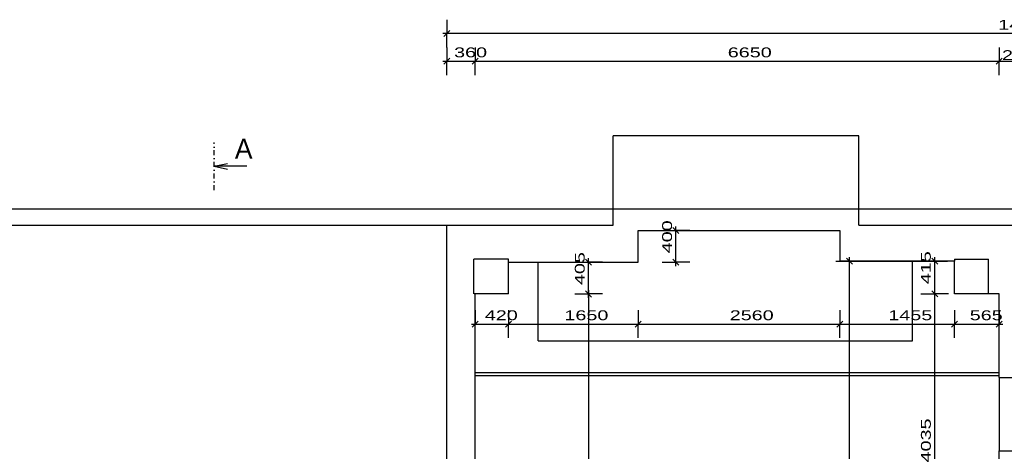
# Model space of a CAD drawing. Extents: x -196363 to 398972, y -489949 to -260582.
# Tile 110 of 256: x 121534 to 134036, y -373113 to -367639. Entities that reach past the tile are written whole.
import ezdxf

# ---------------------------------------------------------------- set-up
doc = ezdxf.new("R2010")
doc.units = 0
doc.header["$MEASUREMENT"] = 0
doc.linetypes.add('DOTDASH', pattern=[1, 0.3, -0.2, 0, -0.2, 0.3])
for name, color, linetype in [('bourani', 15, 'Continuous'), ('koty', 1, 'Continuous'), ('noszdiv', 1, 'Continuous')]:
    doc.layers.add(name, color=color, linetype=linetype)
doc.styles.add('SPIRITTXTSTYLE1', font='ROMAN')
doc.linetypes.add('CERCH2', pattern='A,0,-1,[17,dur+dsp vaclavov.shx,S=0.003401,R=0,X=-1,Y=0],0', length=1)
doc.dimstyles.new('SPIRITSTYLE26', dxfattribs={"dimtxt": 125, "dimasz": 12.7, "dimexe": 175, "dimexo": -175, "dimgap": 50, "dimtad": 1, "dimdec": 3, "dimzin": 0, "dimdsep": 46, "dimlunit": 7, "dimtxsty": 'SPIRITTXTSTYLE1', "dimblk1": '_TICKMARKS26', "dimblk2": '_TICKMARKS26', "dimsah": 1, "dimcen": 0.09, "dimdle": 50, "dimclrd": 1, "dimclre": 1, "dimclrt": 1, "dimadec": 0, "dimazin": 0, "dimtfac": 1, "dimtdec": 4, "dimtofl": 0, "dimtmove": 1, "dimatfit": 0, "dimfxl": 0, "dimtolj": 1, "dimtzin": 0, "dimarcsym": 0})
doc.dimstyles.new('SPIRITSTYLE313', dxfattribs={"dimtxt": 125, "dimasz": 12.7, "dimexe": 175, "dimexo": 76.420311, "dimgap": 50, "dimtad": 1, "dimdec": 3, "dimzin": 0, "dimdsep": 46, "dimlunit": 7, "dimtxsty": 'SPIRITTXTSTYLE1', "dimblk1": '_TICKMARKS313', "dimblk2": '_TICKMARKS313', "dimsah": 1, "dimcen": 0.09, "dimdle": 50, "dimclrd": 1, "dimclre": 1, "dimclrt": 1, "dimadec": 0, "dimazin": 0, "dimtfac": 1, "dimtdec": 4, "dimtofl": 0, "dimtmove": 1, "dimatfit": 0, "dimfxl": 0, "dimtolj": 1, "dimtzin": 0, "dimarcsym": 0})
doc.dimstyles.new('SPIRITSTYLE314', dxfattribs={"dimtxt": 125, "dimasz": 12.7, "dimexe": 175, "dimexo": 843.778137, "dimgap": 50, "dimtad": 1, "dimdec": 3, "dimzin": 0, "dimdsep": 46, "dimlunit": 7, "dimtxsty": 'SPIRITTXTSTYLE1', "dimblk1": '_TICKMARKS314', "dimblk2": '_TICKMARKS314', "dimsah": 1, "dimcen": 0.09, "dimdle": 50, "dimclrd": 1, "dimclre": 1, "dimclrt": 1, "dimadec": 0, "dimazin": 0, "dimtfac": 1, "dimtdec": 4, "dimtofl": 0, "dimtmove": 1, "dimatfit": 0, "dimfxl": 0, "dimtolj": 1, "dimtzin": 0, "dimarcsym": 0})
doc.dimstyles.new('SPIRITSTYLE316', dxfattribs={"dimtxt": 125, "dimasz": 12.7, "dimexe": 175, "dimexo": 302.787903, "dimgap": 50, "dimtad": 1, "dimdec": 3, "dimzin": 0, "dimdsep": 46, "dimlunit": 7, "dimtxsty": 'SPIRITTXTSTYLE1', "dimblk1": '_TICKMARKS316', "dimblk2": '_TICKMARKS316', "dimsah": 1, "dimcen": 0.09, "dimdle": 50, "dimclrd": 1, "dimclre": 1, "dimclrt": 1, "dimadec": 0, "dimazin": 0, "dimtfac": 1, "dimtdec": 4, "dimtofl": 0, "dimtmove": 1, "dimatfit": 0, "dimfxl": 0, "dimtolj": 1, "dimtzin": 0, "dimarcsym": 0})
doc.dimstyles.new('SPIRITSTYLE45', dxfattribs={"dimtxt": 125, "dimasz": 12.7, "dimexe": 175, "dimexo": 641.421509, "dimgap": 50, "dimtad": 1, "dimdec": 3, "dimzin": 0, "dimdsep": 46, "dimlunit": 7, "dimtxsty": 'SPIRITTXTSTYLE1', "dimblk1": '_TICKMARKS45', "dimblk2": '_TICKMARKS45', "dimsah": 1, "dimcen": 0.09, "dimdle": 50, "dimclrd": 1, "dimclre": 1, "dimclrt": 1, "dimadec": 0, "dimazin": 0, "dimtfac": 1, "dimtdec": 4, "dimtofl": 0, "dimtmove": 1, "dimatfit": 0, "dimfxl": 0, "dimtolj": 1, "dimtzin": 0, "dimarcsym": 0})
doc.dimstyles.new('SPIRITSTYLE50', dxfattribs={"dimtxt": 125, "dimasz": 12.7, "dimexe": 175, "dimexo": 207.016998, "dimgap": 50, "dimtad": 1, "dimdec": 3, "dimzin": 0, "dimdsep": 46, "dimlunit": 7, "dimtxsty": 'SPIRITTXTSTYLE1', "dimblk1": '_TICKMARKS50', "dimblk2": '_TICKMARKS50', "dimsah": 1, "dimcen": 0.09, "dimdle": 50, "dimclrd": 1, "dimclre": 1, "dimclrt": 1, "dimadec": 0, "dimazin": 0, "dimtfac": 1, "dimtdec": 4, "dimtofl": 0, "dimtmove": 1, "dimatfit": 0, "dimfxl": 0, "dimtolj": 1, "dimtzin": 0, "dimarcsym": 0})
doc.dimstyles.new('SPIRITSTYLE51', dxfattribs={"dimtxt": 125, "dimasz": 12.7, "dimexe": 175, "dimexo": 1012.02832, "dimgap": 50, "dimtad": 1, "dimdec": 3, "dimzin": 0, "dimdsep": 46, "dimlunit": 7, "dimtxsty": 'SPIRITTXTSTYLE1', "dimblk1": '_TICKMARKS51', "dimblk2": '_TICKMARKS51', "dimsah": 1, "dimcen": 0.09, "dimdle": 50, "dimclrd": 1, "dimclre": 1, "dimclrt": 1, "dimadec": 0, "dimazin": 0, "dimtfac": 1, "dimtdec": 4, "dimtofl": 0, "dimtmove": 1, "dimatfit": 0, "dimfxl": 0, "dimtolj": 1, "dimtzin": 0, "dimarcsym": 0})
doc.dimstyles.new('SPIRITSTYLE52', dxfattribs={"dimtxt": 125, "dimasz": 12.7, "dimexe": 175, "dimexo": 2251.444092, "dimgap": 50, "dimtad": 1, "dimdec": 3, "dimzin": 0, "dimdsep": 46, "dimlunit": 7, "dimtxsty": 'SPIRITTXTSTYLE1', "dimblk1": '_TICKMARKS52', "dimblk2": '_TICKMARKS52', "dimsah": 1, "dimcen": 0.09, "dimdle": 50, "dimclrd": 1, "dimclre": 1, "dimclrt": 1, "dimadec": 0, "dimazin": 0, "dimtfac": 1, "dimtdec": 4, "dimtofl": 0, "dimtmove": 1, "dimatfit": 0, "dimfxl": 0, "dimtolj": 1, "dimtzin": 0, "dimarcsym": 0})
doc.dimstyles.new('SPIRITSTYLE53', dxfattribs={"dimtxt": 125, "dimasz": 12.7, "dimexe": 175, "dimexo": 1901.449951, "dimgap": 50, "dimtad": 1, "dimdec": 3, "dimzin": 0, "dimdsep": 46, "dimlunit": 7, "dimtxsty": 'SPIRITTXTSTYLE1', "dimblk1": '_TICKMARKS53', "dimblk2": '_TICKMARKS53', "dimsah": 1, "dimcen": 0.09, "dimdle": 50, "dimclrd": 1, "dimclre": 1, "dimclrt": 1, "dimadec": 0, "dimazin": 0, "dimtfac": 1, "dimtdec": 4, "dimtofl": 0, "dimtmove": 1, "dimatfit": 0, "dimfxl": 0, "dimtolj": 1, "dimtzin": 0, "dimarcsym": 0})
doc.dimstyles.new('SPIRITSTYLE54', dxfattribs={"dimtxt": 125, "dimasz": 12.7, "dimexe": 175, "dimexo": 3776.436279, "dimgap": 50, "dimtad": 1, "dimdec": 3, "dimzin": 0, "dimdsep": 46, "dimlunit": 7, "dimtxsty": 'SPIRITTXTSTYLE1', "dimblk1": '_TICKMARKS54', "dimblk2": '_TICKMARKS54', "dimsah": 1, "dimcen": 0.09, "dimdle": 50, "dimclrd": 1, "dimclre": 1, "dimclrt": 1, "dimadec": 0, "dimazin": 0, "dimtfac": 1, "dimtdec": 4, "dimtofl": 0, "dimtmove": 1, "dimatfit": 0, "dimfxl": 0, "dimtolj": 1, "dimtzin": 0, "dimarcsym": 0})

# ---------------------------------------------------------------- blocks, each defined once
blk = doc.blocks.new('_TICKMARKS26')
at = {"color": 1, "linetype": 'Continuous'}
blk.add_line((-3, -3), (3, 3), dxfattribs=at)
blk = doc.blocks.new('*D635')
at = {"color": 1, "linetype": 'Continuous', "ltscale": 300}
for p, q in [((132072.3125, -376702.875, 1723.80005), (132072.3125, -370652.875, 1723.80005)), ((131897.3125, -370702.875, 1723.80005), (132072.3125, -370702.875, 1723.80005)), ((132247.3125, -370702.875, 1723.80005), (132072.3125, -370702.875, 1723.80005)), ((131897.3125, -376652.875, 1723.80005), (132072.3125, -376652.875, 1723.80005)), ((132247.3125, -376652.875, 1723.80005), (132072.3125, -376652.875, 1723.80005))]:
    blk.add_line(p, q, dxfattribs=at)
at = {"color": 1, "linetype": 'Continuous', "ltscale": 300, "xscale": 12.69999980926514, "yscale": 12.69999980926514, "zscale": 12.69999980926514}
for p, rotation in [((132072.3125, -370702.875, 1723.80005), 90.00000250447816), ((132072.3125, -376652.875, 1723.80005), 270.0000006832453)]:
    blk.add_blockref('_TICKMARKS26', p, dxfattribs=dict(at, rotation=rotation))
at = {"color": 1, "linetype": 'Continuous', "ltscale": 300, "style": 'SPIRITTXTSTYLE1', "width": 1.5}
blk.add_text('5950', height=125, rotation=90.000002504, dxfattribs=at).set_placement((132022.3125, -373796.90625, 1723.80005))
blk = doc.blocks.new('_TICKMARKS45')
at = {"color": 1, "linetype": 'Continuous'}
blk.add_line((-3, -3), (3, 3), dxfattribs=at)
blk = doc.blocks.new('*D637')
at = {"color": 1, "linetype": 'Continuous', "ltscale": 300}
for p, q in [((132977.75, -371117.875, 1723.80005), (133152.75, -371117.875, 1723.80005)), ((133152.75, -375202.90625, 1723.80005), (133152.75, -371067.875, 1723.80005)), ((133327.75, -371117.875, 1723.80005), (133152.75, -371117.875, 1723.80005)), ((132977.75, -375152.90625, 1723.80005), (133152.75, -375152.90625, 1723.80005)), ((133327.75, -375152.90625, 1723.80005), (133152.75, -375152.90625, 1723.80005))]:
    blk.add_line(p, q, dxfattribs=at)
at = {"color": 1, "linetype": 'Continuous', "ltscale": 300, "xscale": 12.69999980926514, "yscale": 12.69999980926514, "zscale": 12.69999980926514}
for p, rotation in [((133152.75, -371117.875, 1723.80005), 90.00000250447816), ((133152.75, -375152.90625, 1723.80005), 270.0000006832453)]:
    blk.add_blockref('_TICKMARKS45', p, dxfattribs=dict(at, rotation=rotation))
at = {"color": 1, "linetype": 'Continuous', "ltscale": 300, "style": 'SPIRITTXTSTYLE1', "width": 1.5}
blk.add_text('4035', height=125, rotation=90.000002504, dxfattribs=at).set_placement((133102.75, -373254.40625, 1723.80005))
blk = doc.blocks.new('_TICKMARKS313')
at = {"color": 1, "linetype": 'Continuous'}
blk.add_line((-3, -3), (3, 3), dxfattribs=at)
blk = doc.blocks.new('*D638')
at = {"color": 1, "linetype": 'Continuous', "ltscale": 300}
for p, q in [((133152.75, -371167.90625, 1723.80005), (133152.75, -370652.875, 1723.80005)), ((132977.75, -370702.875, 1723.80005), (133152.75, -370702.875, 1723.80005)), ((133327.75, -370702.875, 1723.80005), (133152.75, -370702.875, 1723.80005)), ((132977.75, -371117.875, 1723.80005), (133152.75, -371117.875, 1723.80005)), ((133327.75, -371117.875, 1723.80005), (133152.75, -371117.875, 1723.80005))]:
    blk.add_line(p, q, dxfattribs=at)
at = {"color": 1, "linetype": 'Continuous', "ltscale": 300, "xscale": 12.69999980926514, "yscale": 12.69999980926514, "zscale": 12.69999980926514}
for p, rotation in [((133152.75, -370702.875, 1723.80005), 90.00000250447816), ((133152.75, -371117.875, 1723.80005), 270.0000006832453)]:
    blk.add_blockref('_TICKMARKS313', p, dxfattribs=dict(at, rotation=rotation))
at = {"color": 1, "linetype": 'Continuous', "ltscale": 300, "style": 'SPIRITTXTSTYLE1', "width": 1.5}
blk.add_text('415', height=125, rotation=90.000002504, dxfattribs=at).set_placement((133102.75, -370993.75, 1723.80005))
blk = doc.blocks.new('_TICKMARKS314')
at = {"color": 1, "linetype": 'Continuous'}
blk.add_line((-3, -3), (3, 3), dxfattribs=at)
blk = doc.blocks.new('*D639')
at = {"color": 1, "linetype": 'Continuous', "ltscale": 300}
for p, q in [((128758, -371168, 1724), (128758, -370663, 1724)), ((128583, -370713, 1724), (128758, -370713, 1724)), ((128933, -370713, 1724), (128758, -370713, 1724)), ((128583, -371118, 1724), (128758, -371118, 1724)), ((128933, -371118, 1724), (128758, -371118, 1724))]:
    blk.add_line(p, q, dxfattribs=at)
at = {"color": 1, "linetype": 'Continuous', "ltscale": 300, "xscale": 12.69999980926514, "yscale": 12.69999980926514, "zscale": 12.69999980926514}
for p, rotation in [((128758, -370713, 1724), 90.00000250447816), ((128758, -371118, 1724), 270.0000006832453)]:
    blk.add_blockref('_TICKMARKS314', p, dxfattribs=dict(at, rotation=rotation))
at = {"color": 1, "linetype": 'Continuous', "ltscale": 300, "style": 'SPIRITTXTSTYLE1', "width": 1.5}
blk.add_text('405', height=125, rotation=90, dxfattribs=at).set_placement((128708, -371005, 1724))
blk = doc.blocks.new('*D640')
at = {"color": 1, "linetype": 'Continuous', "ltscale": 300}
for p, q in [((128583, -371118, 1724), (128758, -371118, 1724)), ((128758, -371068, 1724), (128758, -376703, 1724)), ((128933, -371118, 1724), (128758, -371118, 1724)), ((128583, -376653, 1724), (128758, -376653, 1724)), ((128933, -376653, 1724), (128758, -376653, 1724))]:
    blk.add_line(p, q, dxfattribs=at)
at = {"color": 1, "linetype": 'Continuous', "ltscale": 300, "xscale": 12.69999980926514, "yscale": 12.69999980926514, "zscale": 12.69999980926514}
for p, rotation in [((128758, -371118, 1724), 90.00000250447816), ((128758, -376653, 1724), -90.00000250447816)]:
    blk.add_blockref('_TICKMARKS314', p, dxfattribs=dict(at, rotation=rotation))
at = {"color": 1, "linetype": 'Continuous', "ltscale": 300, "style": 'SPIRITTXTSTYLE1', "width": 1.5}
blk.add_text('5535', height=125, rotation=450, dxfattribs=at).set_placement((128708, -374004, 1724))
blk = doc.blocks.new('_TICKMARKS316')
at = {"color": 1, "linetype": 'Continuous'}
blk.add_line((-3, -3), (3, 3), dxfattribs=at)
blk = doc.blocks.new('*D642')
at = {"color": 1, "linetype": 'Continuous', "ltscale": 300}
for p, q in [((129867, -370763, 1724), (129867, -370263, 1724)), ((129692, -370313, 1724), (129867, -370313, 1724)), ((130042, -370313, 1724), (129867, -370313, 1724)), ((129692, -370713, 1724), (129867, -370713, 1724)), ((130042, -370713, 1724), (129867, -370713, 1724))]:
    blk.add_line(p, q, dxfattribs=at)
at = {"color": 1, "linetype": 'Continuous', "ltscale": 300, "xscale": 12.69999980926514, "yscale": 12.69999980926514, "zscale": 12.69999980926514}
for p, rotation in [((129867, -370313, 1724), 90.00000250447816), ((129867, -370713, 1724), 270.0000006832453)]:
    blk.add_blockref('_TICKMARKS316', p, dxfattribs=dict(at, rotation=rotation))
at = {"color": 1, "linetype": 'Continuous', "ltscale": 300, "style": 'SPIRITTXTSTYLE1', "width": 1.5}
blk.add_text('400', height=125, rotation=90, dxfattribs=at).set_placement((129817, -370602, 1724))
blk = doc.blocks.new('_TICKMARKS50')
at = {"color": 1, "linetype": 'Continuous'}
blk.add_line((-3, -3), (3, 3), dxfattribs=at)
blk = doc.blocks.new('*D643')
at = {"color": 1, "linetype": 'Continuous', "ltscale": 300}
for p, q in [((127319, -371325, 1724), (127319, -371500, 1724)), ((127739, -371325, 1724), (127739, -371500, 1724)), ((127269, -371500, 1724), (127789, -371500, 1724)), ((127319, -371675, 1724), (127319, -371500, 1724)), ((127739, -371675, 1724), (127739, -371500, 1724))]:
    blk.add_line(p, q, dxfattribs=at)
at = {"color": 1, "linetype": 'Continuous', "ltscale": 300, "xscale": 12.69999980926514, "yscale": 12.69999980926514, "zscale": 12.69999980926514, "rotation": 180.0000050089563}
blk.add_blockref('_TICKMARKS50', (127319, -371500, 1724), dxfattribs=at)
at = {"color": 1, "linetype": 'Continuous', "ltscale": 300, "xscale": 12.69999980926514, "yscale": 12.69999980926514, "zscale": 12.69999980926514}
blk.add_blockref('_TICKMARKS50', (127739, -371500, 1724), dxfattribs=at)
at = {"color": 1, "linetype": 'Continuous', "ltscale": 300, "style": 'SPIRITTXTSTYLE1', "width": 1.5}
blk.add_text('420', height=125, dxfattribs=at).set_placement((127440, -371450, 1724))
blk = doc.blocks.new('*D644')
at = {"color": 1, "linetype": 'Continuous', "ltscale": 300}
for p, q in [((127739, -371325, 1724), (127739, -371500, 1724)), ((129389, -371325, 1724), (129389, -371500, 1724)), ((127689, -371500, 1724), (129439, -371500, 1724)), ((127739, -371675, 1724), (127739, -371500, 1724)), ((129389, -371675, 1724), (129389, -371500, 1724))]:
    blk.add_line(p, q, dxfattribs=at)
at = {"color": 1, "linetype": 'Continuous', "ltscale": 300, "xscale": 12.69999980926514, "yscale": 12.69999980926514, "zscale": 12.69999980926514, "rotation": 180.0000050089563}
blk.add_blockref('_TICKMARKS50', (127739, -371500, 1724), dxfattribs=at)
at = {"color": 1, "linetype": 'Continuous', "ltscale": 300, "xscale": 12.69999980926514, "yscale": 12.69999980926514, "zscale": 12.69999980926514}
blk.add_blockref('_TICKMARKS50', (129389, -371500, 1724), dxfattribs=at)
at = {"color": 1, "linetype": 'Continuous', "ltscale": 300, "style": 'SPIRITTXTSTYLE1', "width": 1.5}
blk.add_text('1650', height=125, dxfattribs=at).set_placement((128451, -371450, 1724))
blk = doc.blocks.new('_TICKMARKS51')
at = {"color": 1, "linetype": 'Continuous'}
blk.add_line((-3, -3), (3, 3), dxfattribs=at)
blk = doc.blocks.new('*D645')
at = {"color": 1, "linetype": 'Continuous', "ltscale": 300}
for p, q in [((129389, -371325, 1724), (129389, -371500, 1724)), ((131949, -371325, 1724), (131949, -371500, 1724)), ((129339, -371500, 1724), (131999, -371500, 1724)), ((129389, -371675, 1724), (129389, -371500, 1724)), ((131949, -371675, 1724), (131949, -371500, 1724))]:
    blk.add_line(p, q, dxfattribs=at)
at = {"color": 1, "linetype": 'Continuous', "ltscale": 300, "xscale": 12.69999980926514, "yscale": 12.69999980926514, "zscale": 12.69999980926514, "rotation": 180.0000050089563}
blk.add_blockref('_TICKMARKS51', (129389, -371500, 1724), dxfattribs=at)
at = {"color": 1, "linetype": 'Continuous', "ltscale": 300, "xscale": 12.69999980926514, "yscale": 12.69999980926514, "zscale": 12.69999980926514}
blk.add_blockref('_TICKMARKS51', (131949, -371500, 1724), dxfattribs=at)
at = {"color": 1, "linetype": 'Continuous', "ltscale": 300, "style": 'SPIRITTXTSTYLE1', "width": 1.5}
blk.add_text('2560', height=125, dxfattribs=at).set_placement((130550, -371450, 1724))
blk = doc.blocks.new('*D646')
at = {"color": 1, "linetype": 'Continuous', "ltscale": 300}
for p, q in [((131949.125, -371324.90625, 1723.800049), (131949.125, -371499.90625, 1723.800049)), ((133404.171875, -371324.90625, 1723.800049), (133404.171875, -371499.90625, 1723.800049)), ((131899.140625, -371499.90625, 1723.800049), (133454.171875, -371499.90625, 1723.800049)), ((131949.125, -371674.90625, 1723.800049), (131949.125, -371499.90625, 1723.800049)), ((133404.171875, -371674.90625, 1723.800049), (133404.171875, -371499.90625, 1723.800049))]:
    blk.add_line(p, q, dxfattribs=at)
at = {"color": 1, "linetype": 'Continuous', "ltscale": 300, "xscale": 12.69999980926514, "yscale": 12.69999980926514, "zscale": 12.69999980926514, "rotation": 180.0000050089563}
blk.add_blockref('_TICKMARKS50', (131949.125, -371499.90625, 1723.800049), dxfattribs=at)
at = {"color": 1, "linetype": 'Continuous', "ltscale": 300, "xscale": 12.69999980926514, "yscale": 12.69999980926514, "zscale": 12.69999980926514}
blk.add_blockref('_TICKMARKS50', (133404.171875, -371499.90625, 1723.800049), dxfattribs=at)
at = {"color": 1, "linetype": 'Continuous', "ltscale": 300, "style": 'SPIRITTXTSTYLE1', "width": 1.5}
blk.add_text('1455', height=125, dxfattribs=at).set_placement((132563.5625, -371449.9375, 1723.800049))
blk = doc.blocks.new('*D647')
at = {"color": 1, "linetype": 'Continuous', "ltscale": 300}
for p, q in [((133404.171875, -371324.90625, 1723.800049), (133404.171875, -371499.90625, 1723.800049)), ((133969.171875, -371324.90625, 1723.800049), (133969.171875, -371499.90625, 1723.800049)), ((133354.1875, -371499.90625, 1723.800049), (134019.171875, -371499.90625, 1723.800049)), ((133404.171875, -371674.90625, 1723.800049), (133404.171875, -371499.90625, 1723.800049)), ((133969.171875, -371674.90625, 1723.800049), (133969.171875, -371499.90625, 1723.800049))]:
    blk.add_line(p, q, dxfattribs=at)
at = {"color": 1, "linetype": 'Continuous', "ltscale": 300, "xscale": 12.69999980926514, "yscale": 12.69999980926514, "zscale": 12.69999980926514, "rotation": 180.0000050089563}
blk.add_blockref('_TICKMARKS50', (133404.171875, -371499.90625, 1723.800049), dxfattribs=at)
at = {"color": 1, "linetype": 'Continuous', "ltscale": 300, "xscale": 12.69999980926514, "yscale": 12.69999980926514, "zscale": 12.69999980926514}
blk.add_blockref('_TICKMARKS50', (133969.171875, -371499.90625, 1723.800049), dxfattribs=at)
at = {"color": 1, "linetype": 'Continuous', "ltscale": 300, "style": 'SPIRITTXTSTYLE1', "width": 1.5}
blk.add_text('565', height=125, dxfattribs=at).set_placement((133597.390625, -371449.9375, 1723.800049))
blk = doc.blocks.new('_TICKMARKS52')
at = {"color": 1, "linetype": 'Continuous'}
blk.add_line((-3, -3), (3, 3), dxfattribs=at)
blk = doc.blocks.new('*D648')
at = {"color": 1, "linetype": 'Continuous', "ltscale": 300}
for p, q in [((126959, -367641, 1724), (126959, -367816, 1724)), ((141244, -367641, 1724), (141244, -367816, 1724)), ((141294, -367816, 1724), (126909, -367816, 1724)), ((126959, -367991, 1724), (126959, -367816, 1724)), ((141244, -367991, 1724), (141244, -367816, 1724))]:
    blk.add_line(p, q, dxfattribs=at)
at = {"color": 1, "linetype": 'Continuous', "ltscale": 300, "xscale": 12.69999980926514, "yscale": 12.69999980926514, "zscale": 12.69999980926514}
for p, rotation in [((126959, -367816, 1724), 180.0000050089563), ((141244, -367816, 1724), 360.0000100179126)]:
    blk.add_blockref('_TICKMARKS52', p, dxfattribs=dict(at, rotation=rotation))
at = {"color": 1, "linetype": 'Continuous', "ltscale": 300, "style": 'SPIRITTXTSTYLE1', "width": 1.5}
blk.add_text('14285', height=125, rotation=360, dxfattribs=at).set_placement((133959, -367766, 1724))
blk = doc.blocks.new('_TICKMARKS53')
at = {"color": 1, "linetype": 'Continuous'}
blk.add_line((-3, -3), (3, 3), dxfattribs=at)
blk = doc.blocks.new('*D649')
at = {"color": 1, "linetype": 'Continuous', "ltscale": 300}
for p, q in [((126959, -367991, 1724), (126959, -368166, 1724)), ((127319, -367991, 1724), (127319, -368166, 1724)), ((126909, -368166, 1724), (127369, -368166, 1724)), ((126959, -368341, 1724), (126959, -368166, 1724)), ((127319, -368341, 1724), (127319, -368166, 1724))]:
    blk.add_line(p, q, dxfattribs=at)
at = {"color": 1, "linetype": 'Continuous', "ltscale": 300, "xscale": 12.69999980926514, "yscale": 12.69999980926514, "zscale": 12.69999980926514, "rotation": 180.0000050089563}
blk.add_blockref('_TICKMARKS53', (126959, -368166, 1724), dxfattribs=at)
at = {"color": 1, "linetype": 'Continuous', "ltscale": 300, "xscale": 12.69999980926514, "yscale": 12.69999980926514, "zscale": 12.69999980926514}
blk.add_blockref('_TICKMARKS53', (127319, -368166, 1724), dxfattribs=at)
at = {"color": 1, "linetype": 'Continuous', "ltscale": 300, "style": 'SPIRITTXTSTYLE1', "width": 1.5}
blk.add_text('360', height=125, dxfattribs=at).set_placement((127050, -368116, 1724))
blk = doc.blocks.new('_TICKMARKS54')
at = {"color": 1, "linetype": 'Continuous'}
blk.add_line((-3, -3), (3, 3), dxfattribs=at)
blk = doc.blocks.new('*D650')
at = {"color": 1, "linetype": 'Continuous', "ltscale": 300}
for p, q in [((127319, -367991, 1724), (127319, -368166, 1724)), ((133969, -367991, 1724), (133969, -368166, 1724)), ((127269, -368166, 1724), (134019, -368166, 1724)), ((127319, -368341, 1724), (127319, -368166, 1724)), ((133969, -368341, 1724), (133969, -368166, 1724))]:
    blk.add_line(p, q, dxfattribs=at)
at = {"color": 1, "linetype": 'Continuous', "ltscale": 300, "xscale": 12.69999980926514, "yscale": 12.69999980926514, "zscale": 12.69999980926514, "rotation": 180.0000050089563}
blk.add_blockref('_TICKMARKS54', (127319, -368166, 1724), dxfattribs=at)
at = {"color": 1, "linetype": 'Continuous', "ltscale": 300, "xscale": 12.69999980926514, "yscale": 12.69999980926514, "zscale": 12.69999980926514}
blk.add_blockref('_TICKMARKS54', (133969, -368166, 1724), dxfattribs=at)
at = {"color": 1, "linetype": 'Continuous', "ltscale": 300, "style": 'SPIRITTXTSTYLE1', "width": 1.5}
blk.add_text('6650', height=125, dxfattribs=at).set_placement((130525, -368116, 1724))
blk = doc.blocks.new('*D651')
at = {"color": 1, "linetype": 'Continuous', "ltscale": 300}
for p, q in [((133969.171875, -367991.46875, 1723.800049), (133969.171875, -368166.4375, 1723.800049)), ((134249.171875, -367991.46875, 1723.800049), (134249.171875, -368166.4375, 1723.800049)), ((133919.1875, -368166.4375, 1723.800049), (134299.171875, -368166.4375, 1723.800049)), ((133969.171875, -368341.4375, 1723.800049), (133969.171875, -368166.4375, 1723.800049)), ((134249.171875, -368341.4375, 1723.800049), (134249.171875, -368166.4375, 1723.800049))]:
    blk.add_line(p, q, dxfattribs=at)
at = {"color": 1, "linetype": 'Continuous', "ltscale": 300, "xscale": 12.69999980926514, "yscale": 12.69999980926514, "zscale": 12.69999980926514, "rotation": 180.0000050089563}
blk.add_blockref('_TICKMARKS54', (133969.171875, -368166.4375, 1723.800049), dxfattribs=at)
at = {"color": 1, "linetype": 'Continuous', "ltscale": 300, "xscale": 12.69999980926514, "yscale": 12.69999980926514, "zscale": 12.69999980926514}
blk.add_blockref('_TICKMARKS54', (134249.171875, -368166.4375, 1723.800049), dxfattribs=at)
at = {"color": 1, "linetype": 'Continuous', "ltscale": 300, "style": 'SPIRITTXTSTYLE1', "width": 1.5}
blk.add_text('280', height=125, dxfattribs=at).set_placement((134006.625, -368151.09375, 1723.800049))

msp = doc.modelspace()

# ---------------------------------------------------------------- linework, layer by layer
at = {"layer": 'bourani', "color": 15, "linetype": 'Continuous', "ltscale": 300}
for p, q in [((133969.17188, -372117.875, 2623.80005), (127319.1875, -372117.875, 2623.80005)), ((133969.17188, -372157.90625, 2623.80005), (127319.1875, -372157.90625, 2623.80005))]:
    msp.add_line(p, q, dxfattribs=at)
at = {"layer": 'noszdiv', "color": 1, "linetype": 'Continuous', "ltscale": 300}
for p, q in [((129069.15625, -370242.90625, 2623.80005), (129069.15625, -369112.90625, 2623.80005)), ((132189.14062, -369112.90625, 2623.80005), (129069.15625, -369112.90625, 2623.80005)), ((132189.14062, -370242.90625, 2623.80005), (132189.14062, -369112.90625, 2623.80005)), ((114944.125, -370242.90625, 2623.80005), (129069.15625, -370242.90625, 2623.80005)), ((126959.17188, -376272.875, 2623.80005), (126959.17188, -370242.90625, 2623.80005)), ((132189.14062, -370242.90625, 2623.80005), (141244.1875, -370242.90625, 2623.80005)), ((129389.1875, -370712.875, 2623.80005), (129389.1875, -370312.875, 2623.80005)), ((129389.1875, -370312.875, 2623.80005), (131949.125, -370312.875, 2623.80005)), ((131949.125, -370312.875, 2623.80005), (131949.125, -370702.875, 2623.80005)), ((127739.17969, -370677.875, 2623.80005), (127299.14844, -370677.875, 2623.80005)), ((127299.14844, -371117.875, 2623.80005), (127299.14844, -370677.875, 2623.80005)), ((127739.17969, -370712.875, 2623.80005), (127739.17969, -370677.875, 2623.80005)), ((133404.17188, -370677.875, 2623.80005), (133834.1875, -370677.875, 2623.80005)), ((133404.17188, -370677.875, 2623.80005), (133404.17188, -370702.875, 2623.80005)), ((133834.1875, -371117.875, 2623.80005), (133834.1875, -370677.875, 2623.80005)), ((127739.17969, -370712.875, 2623.80005), (129389.1875, -370712.875, 2623.80005)), ((127739.17969, -371117.875, 2623.80005), (127739.17969, -370712.875, 2623.80005)), ((128119.1875, -371712.875, 2623.80005), (128119.1875, -370712.875, 2623.80005)), ((133404.17188, -370702.875, 2623.80005), (131949.125, -370702.875, 2623.80005)), ((131949.125, -370702.875, 2623.80005), (133314.1875, -370702.875, 2623.80005)), ((132869.1875, -371712.875, 2623.80005), (132869.1875, -370702.875, 2623.80005)), ((133404.17188, -371117.875, 2623.80005), (133404.17188, -370702.875, 2623.80005)), ((127319.1875, -371117.875, 2623.80005), (127304.15625, -371117.875, 2623.80005)), ((127739.17969, -371117.875, 2623.80005), (127319.1875, -371117.875, 2623.80005)), ((127319.1875, -376652.875, 2623.80005), (127319.1875, -371117.875, 2623.80005)), ((133969.17188, -371117.875, 2623.80005), (133404.17188, -371117.875, 2623.80005)), ((133969.17188, -372177.90625, 2623.80005), (133969.17188, -371117.875, 2623.80005)), ((128119.1875, -371712.875, 2623.80005), (132869.1875, -371712.875, 2623.80005)), ((133969.17188, -372177.90625, 2623.80005), (134149.15625, -372177.90625, 2623.80005)), ((133969.17188, -375152.90625, 2623.80005), (133969.17188, -373107.90625, 2623.80005)), ((133969.17188, -373107.90625, 2623.80005), (134149.15625, -373107.90625, 2623.80005))]:
    msp.add_line(p, q, dxfattribs=at)
at = {"layer": 'noszdiv', "color": 1, "linetype": 'DOTDASH', "ltscale": 210}
msp.add_line((124005.23438, -369799.96875), (124005.23438, -369197.375), dxfattribs=at)
at = {"layer": 'noszdiv', "color": 1, "linetype": 'Continuous', "ltscale": 304.799988}
for p, q in [((124005.23438, -369498.65625), (124173.27344, -369460.96875)), ((124416.35938, -369498.65625), (124005.23438, -369498.65625)), ((124005.23438, -369498.65625), (124173.27344, -369536.375))]:
    msp.add_line(p, q, dxfattribs=at)
at = {"layer": 'noszdiv', "color": 1, "linetype": 'CERCH2', "ltscale": 300}
for p, q in [((141394.15625, -370042.90625, 2623.80005), (114744.15625, -370042.90625, 2623.80005)), ((133969.17188, -372177.90625, 2623.80005), (133969.17188, -373107.90625, 2623.80005))]:
    msp.add_line(p, q, dxfattribs=at)

# ---------------------------------------------------------------- texts
at = {"layer": 'noszdiv', "color": 1, "linetype": 'Continuous', "ltscale": 304.799988, "style": 'SPIRITTXTSTYLE1'}
msp.add_text('A', height=250, dxfattribs=at).set_placement((124266.96094, -369399.53125))

# ---------------------------------------------------------------- dimensions: what is measured, and where the dimension line sits
at = {"layer": 'koty', "color": 1, "linetype": 'Continuous', "ltscale": 300}
for base, p1, p2, dimstyle, picture, middle in [((141244.1875, -367816.46875, 1723.80005), (141244.1875, -370242.90625, 1723.80005), (126959.17188, -370242.90625, 1723.80005), 'SPIRITSTYLE52', '*D648', (134101.6875, -367816.46875, 1723.80005)), ((126959.17188, -368166.4375, 1723.80005), (126959.17188, -370242.90625, 1723.80005), (127319.1875, -373257.875, 1723.80005), 'SPIRITSTYLE53', '*D649', (127139.17969, -368166.4375, 1723.80005)), ((127319.1875, -368166.4375, 1723.80005), (127319.1875, -372117.875, 1723.80005), (133969.17188, -372117.875, 1723.80005), 'SPIRITSTYLE54', '*D650', (130644.17969, -368166.4375, 1723.80005)), ((129389.1875, -371499.90625, 1723.8000488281), (129389.1875, -370312.875, 1723.8000488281), (131949.125, -370312.875, 1723.8000488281), 'SPIRITSTYLE51', '*D645', (130669.15625, -371499.90625, 1723.8000488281)), ((131949.125, -371499.90625, 1723.80005), (131949.125, -370312.875, 1723.80005), (133404.17188, -371117.875, 1723.80005), 'SPIRITSTYLE50', '*D646', (132676.65625, -371499.90625, 1723.80005)), ((127739.17969, -371499.90625, 1723.80005), (127739.17969, -371117.875, 1723.80005), (129389.1875, -370712.875, 1723.80005), 'SPIRITSTYLE50', '*D644', (128564.1875, -371499.90625, 1723.80005)), ((127319.1875, -371499.90625, 1723.80005), (127319.1875, -371117.875, 1723.80005), (127739.17969, -371117.875, 1723.80005), 'SPIRITSTYLE50', '*D643', (127529.1875, -371499.90625, 1723.80005)), ((133404.17188, -371499.90625, 1723.80005), (133404.17188, -371117.875, 1723.80005), (133969.17188, -371117.875, 1723.80005), 'SPIRITSTYLE50', '*D647', (133686.67188, -371499.90625, 1723.80005))]:
    dim = msp.add_linear_dim(base=base, p1=p1, p2=p2, dimstyle=dimstyle, dxfattribs=at)
    dim.commit()
    dim.dimension.update_dxf_attribs({"geometry": picture, "text_midpoint": middle})
dim = msp.add_linear_dim(base=(133969.17188, -368166.4375, 1723.80005), p1=(133969.17188, -372117.875, 1723.80005), p2=(134249.17188, -372117.875, 1723.80005), dimstyle='SPIRITSTYLE54', dxfattribs=at)
dim.commit()
dim.dimension.update_dxf_attribs({"geometry": '*D651', "text_midpoint": (134155.4375, -368151.09375), "dimtype": 160})
for base, p1, p2, dimstyle, picture, middle in [((129866.97656, -370712.875, 1723.80005), (129389.1875, -370712.875, 1723.80005), (129389.1875, -370312.875, 1723.80005), 'SPIRITSTYLE316', '*D642', (129866.97656, -370512.875, 1723.80005)), ((128757.96094, -371117.875, 1723.80005), (127739.17969, -371117.875, 1723.80005), (127739.17969, -370712.875, 1723.80005), 'SPIRITSTYLE314', '*D639', (128757.96094, -370915.375, 1723.80005)), ((132072.3125, -376652.875, 1723.80005), (132072.3125, -376652.875, 1723.80005), (132072.3125, -370702.875, 1723.80005), 'SPIRITSTYLE26', '*D635', (132072.3125, -373677.875, 1723.80005)), ((133152.75, -371117.875, 1723.80005), (133404.17188, -371117.875, 1723.80005), (133404.17188, -370702.875, 1723.80005), 'SPIRITSTYLE313', '*D638', (133152.75, -370910.40625, 1723.80005)), ((128757.96094, -371117.875, 1723.80005), (127739.17969, -371117.875, 1723.80005), (127739.17969, -376652.875, 1723.80005), 'SPIRITSTYLE314', '*D640', (128757.96094, -373885.375, 1723.80005)), ((133152.75, -375152.90625, 1723.80005), (133969.17188, -375152.90625, 1723.80005), (133969.17188, -371117.875, 1723.80005), 'SPIRITSTYLE45', '*D637', (133152.75, -373135.375, 1723.80005))]:
    dim = msp.add_linear_dim(base=base, p1=p1, p2=p2, angle=90.000002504, dimstyle=dimstyle, dxfattribs=at)
    dim.commit()
    dim.dimension.update_dxf_attribs({"geometry": picture, "text_midpoint": middle})

doc.saveas('drawing.dxf')
